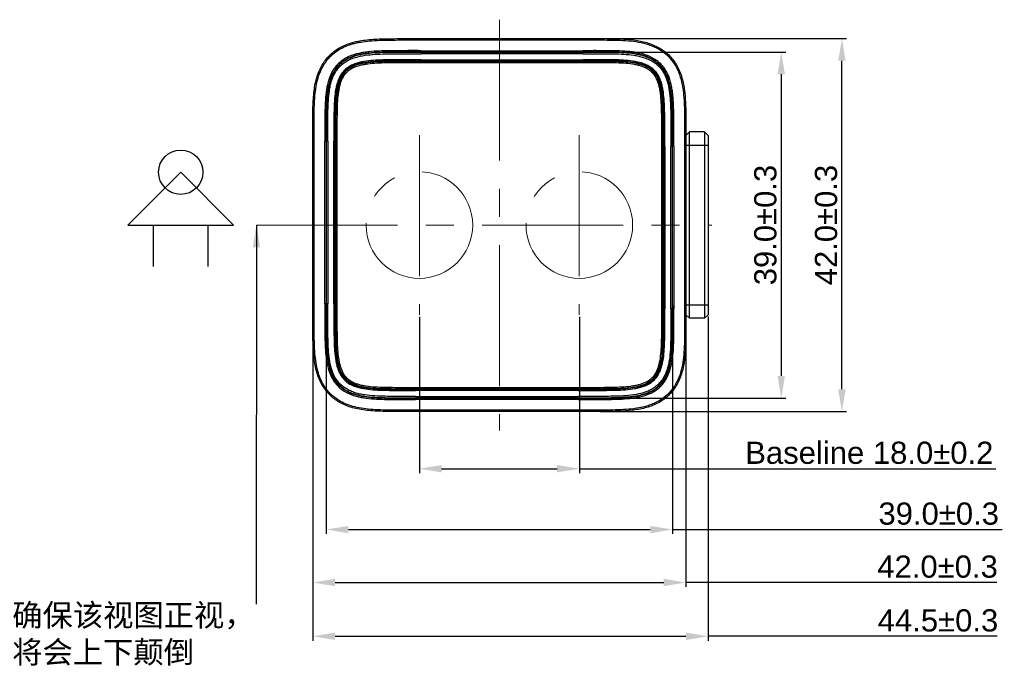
# Model space of a CAD drawing. Header units: millimetres. Extents: x 5359 to 5801, y -1494 to -1181.
# Tile 3 of 24: x 5467 to 5578, y -1341 to -1267. Entities that reach past the tile are written whole.
import ezdxf

# ---------------------------------------------------------------- set-up
doc = ezdxf.new("R2010")
doc.units = ezdxf.units.MM
doc.linetypes.add('CENTER', pattern=[50.8, 31.75, -6.35, 6.35, -6.35])
doc.linetypes.add('CENTER2', pattern=[28.575, 19.05, -3.175, 3.175, -3.175])
doc.styles.add('HANA', font='arial.ttf')
doc.styles.add('微软雅黑', font='txt')
doc.dimstyles.new('HANA$0', dxfattribs={"dimtxt": 2.5, "dimasz": 2.5, "dimexe": 0.5, "dimexo": 0.2, "dimgap": 0.5, "dimtad": 1, "dimzin": 1, "dimdsep": 46, "dimtxsty": 'HANA', "dimcen": 0, "dimclrd": 3, "dimclre": 3, "dimclrt": 4, "dimadec": 0, "dimazin": 0, "dimtfac": 1, "dimtmove": 0, "dimatfit": 3, "dimfxl": 1, "dimtzin": 0, "dimarcsym": 0})
doc.dimstyles.new('HANA$3', dxfattribs={"dimtxt": 2.5, "dimasz": 2.5, "dimexe": 0.5, "dimexo": 0.2, "dimgap": 0.5, "dimtad": 1, "dimtih": 1, "dimtoh": 1, "dimzin": 1, "dimdsep": 46, "dimtxsty": 'HANA', "dimcen": 0, "dimclrd": 3, "dimclre": 3, "dimclrt": 4, "dimadec": 0, "dimazin": 0, "dimtfac": 1, "dimtmove": 0, "dimatfit": 3, "dimfxl": 1, "dimtzin": 0, "dimarcsym": 0})
doc.dimstyles.new('HANA$7', dxfattribs={"dimtxt": 2.5, "dimasz": 2.5, "dimexe": 0.5, "dimexo": 0.2, "dimgap": 0.5, "dimtad": 1, "dimzin": 1, "dimdsep": 46, "dimtxsty": 'HANA', "dimcen": 0, "dimclrd": 3, "dimclre": 3, "dimclrt": 4, "dimadec": 0, "dimazin": 0, "dimtfac": 1, "dimtmove": 0, "dimatfit": 3, "dimfxl": 1, "dimtzin": 0, "dimarcsym": 0})

# ---------------------------------------------------------------- blocks, each defined once
blk = doc.blocks.new('*D45')
at = {"color": 3, "lineweight": -2}
for p, q in [((5512.04, -1300.46), (5512.04, -1318.08)), ((5530.04, -1300.46), (5530.04, -1318.08)), ((5514.54, -1317.58), (5527.54, -1317.58)), ((5530.04, -1317.58), (5576.93, -1317.58))]:
    blk.add_line(p, q, dxfattribs=at)
at = {"color": 3}
for points in [[(5514.54, -1317.16), (5514.54, -1317.99), (5512.04, -1317.58)], [(5527.54, -1317.99), (5527.54, -1317.16), (5530.04, -1317.58)]]:
    blk.add_solid(points, dxfattribs=at)
at = {"layer": 'Defpoints', "color": 0}
for p in [(5512.04, -1300.26), (5530.04, -1300.26), (5530.04, -1317.58)]:
    blk.add_point(p, dxfattribs=at)
at = {"color": 4, "lineweight": 5, "insert": (5562.68, -1315.8), "char_height": 2.5, "attachment_point": 5, "style": 'HANA'}
blk.add_mtext('{\\fArial|b0|i0|c0|p34;\\C3;Baseline\\C4; }18.0%%p0.2', dxfattribs=at)
blk = doc.blocks.new('*D46')
at = {"color": 3, "lineweight": -2}
for p, q in [((5500.04, -1293.09), (5500.04, -1330.9)), ((5542.04, -1293.09), (5542.04, -1330.9)), ((5502.54, -1330.4), (5539.54, -1330.4)), ((5563.18, -1330.4), (5542.04, -1330.4)), ((5577.05, -1330.4), (5563.18, -1330.4))]:
    blk.add_line(p, q, dxfattribs=at)
at = {"color": 3}
for points in [[(5502.54, -1329.98), (5502.54, -1330.81), (5500.04, -1330.4)], [(5539.54, -1330.81), (5539.54, -1329.98), (5542.04, -1330.4)]]:
    blk.add_solid(points, dxfattribs=at)
at = {"layer": 'Defpoints', "color": 0}
for p in [(5500.04, -1292.89), (5542.04, -1292.89), (5542.04, -1330.4)]:
    blk.add_point(p, dxfattribs=at)
at = {"color": 4, "lineweight": 5, "insert": (5570.36, -1328.62), "char_height": 2.5, "attachment_point": 5, "style": 'HANA'}
blk.add_mtext('42.0%%p0.3', dxfattribs=at)
blk = doc.blocks.new('*D47')
at = {"color": 3, "lineweight": -2}
for p, q in [((5532.83, -1269.13), (5560.1, -1269.13)), ((5559.6, -1308.63), (5559.6, -1271.63)), ((5532.38, -1311.13), (5560.1, -1311.13))]:
    blk.add_line(p, q, dxfattribs=at)
at = {"color": 3}
for points in [[(5560.01, -1271.63), (5559.18, -1271.63), (5559.6, -1269.13)], [(5559.18, -1308.63), (5560.01, -1308.63), (5559.6, -1311.13)]]:
    blk.add_solid(points, dxfattribs=at)
at = {"layer": 'Defpoints', "color": 0}
for p in [(5532.63, -1269.13), (5559.6, -1269.13), (5532.18, -1311.13)]:
    blk.add_point(p, dxfattribs=at)
at = {"color": 4, "lineweight": 5, "insert": (5557.82, -1290.13), "char_height": 2.5, "attachment_point": 5, "rotation": 90, "style": 'HANA'}
blk.add_mtext('42.0%%p0.3', dxfattribs=at)
blk = doc.blocks.new('*D48')
at = {"color": 3, "lineweight": -2}
for p, q in [((5501.54, -1299.19), (5501.54, -1324.93)), ((5540.53, -1299.19), (5540.53, -1324.93)), ((5504.04, -1324.43), (5538.03, -1324.43)), ((5540.53, -1324.43), (5577.62, -1324.43))]:
    blk.add_line(p, q, dxfattribs=at)
at = {"color": 3}
for points in [[(5504.04, -1324.02), (5504.04, -1324.85), (5501.54, -1324.43)], [(5538.03, -1324.85), (5538.03, -1324.02), (5540.53, -1324.43)]]:
    blk.add_solid(points, dxfattribs=at)
at = {"layer": 'Defpoints', "color": 0}
for p in [(5501.54, -1298.99), (5540.53, -1298.99), (5540.53, -1324.43)]:
    blk.add_point(p, dxfattribs=at)
at = {"color": 4, "lineweight": 5, "insert": (5570.49, -1322.65), "char_height": 2.5, "attachment_point": 5, "style": 'HANA'}
blk.add_mtext('39.0%%p0.3', dxfattribs=at)
blk = doc.blocks.new('*D49')
at = {"color": 3, "lineweight": -2}
for p, q in [((5531.9, -1270.64), (5553.27, -1270.64)), ((5552.77, -1273.14), (5552.77, -1307.13)), ((5532.73, -1309.63), (5553.27, -1309.63))]:
    blk.add_line(p, q, dxfattribs=at)
at = {"color": 3}
for points in [[(5553.18, -1273.14), (5552.35, -1273.14), (5552.77, -1270.64)], [(5552.35, -1307.13), (5553.18, -1307.13), (5552.77, -1309.63)]]:
    blk.add_solid(points, dxfattribs=at)
at = {"layer": 'Defpoints', "color": 0}
for p in [(5531.7, -1270.64), (5532.53, -1309.63), (5552.77, -1309.63)]:
    blk.add_point(p, dxfattribs=at)
at = {"color": 4, "lineweight": 5, "insert": (5550.99, -1290.13), "char_height": 2.5, "attachment_point": 5, "rotation": 90, "style": 'HANA'}
blk.add_mtext('39.0%%p0.3', dxfattribs=at)
blk = doc.blocks.new('*D63')
at = {"color": 3, "lineweight": -2}
for p, q in [((5500.04, -1292.69), (5500.04, -1336.96)), ((5544.54, -1300.43), (5544.54, -1336.96)), ((5502.54, -1336.46), (5542.04, -1336.46)), ((5563.22, -1336.46), (5544.54, -1336.46)), ((5577.09, -1336.46), (5563.22, -1336.46))]:
    blk.add_line(p, q, dxfattribs=at)
at = {"color": 3}
for points in [[(5502.54, -1336.04), (5502.54, -1336.87), (5500.04, -1336.46)], [(5542.04, -1336.87), (5542.04, -1336.04), (5544.54, -1336.46)]]:
    blk.add_solid(points, dxfattribs=at)
at = {"layer": 'Defpoints', "color": 0}
for p in [(5500.04, -1292.49), (5544.54, -1300.23), (5544.54, -1336.46)]:
    blk.add_point(p, dxfattribs=at)
at = {"color": 4, "lineweight": 5, "insert": (5570.41, -1334.68), "char_height": 2.5, "attachment_point": 5, "style": 'HANA'}
blk.add_mtext('44.5%%p0.3', dxfattribs=at)

msp = doc.modelspace()

# ---------------------------------------------------------------- linework, layer by layer
at = {"color": 1, "linetype": 'CENTER', "lineweight": 5, "ltscale": 0.5}
for p, q in [((5521.037, -1266.997), (5521.037, -1313.271)), ((5512.037, -1280.009), (5512.037, -1300.259)), ((5530.037, -1280.009), (5530.037, -1300.259)), ((5493.695, -1290.134), (5544.959, -1290.134))]:
    msp.add_line(p, q, dxfattribs=at)
at = {"color": 7, "linetype": 'Continuous'}
for p, q in [((5512.182, -1270.488), (5530.487, -1270.488)), ((5530.487, -1270.637), (5512.182, -1270.637)), ((5512.182, -1270.682), (5530.487, -1270.682)), ((5530.487, -1270.832), (5512.182, -1270.832)), ((5512.182, -1271.51), (5530.487, -1271.51)), ((5530.487, -1271.61), (5512.182, -1271.61)), ((5512.182, -1271.636), (5530.487, -1271.636)), ((5530.487, -1271.704), (5512.182, -1271.704)), ((5530.487, -1271.854), (5512.182, -1271.854)), ((5542.038, -1280.034), (5542.438, -1279.634)), ((5544.138, -1279.634), (5542.438, -1279.634)), ((5542.438, -1300.634), (5542.438, -1279.634)), ((5544.138, -1279.634), (5544.138, -1300.634)), ((5544.538, -1280.034), (5544.138, -1279.634)), ((5544.538, -1280.034), (5544.538, -1300.234)), ((5501.391, -1298.989), (5501.391, -1280.683)), ((5501.736, -1280.683), (5501.391, -1280.683)), ((5501.541, -1280.683), (5501.541, -1298.989)), ((5501.586, -1298.989), (5501.586, -1280.683)), ((5501.736, -1280.683), (5501.736, -1298.989)), ((5502.414, -1290.134), (5502.414, -1280.683)), ((5502.414, -1280.683), (5502.757, -1280.683)), ((5502.513, -1280.683), (5502.513, -1290.134)), ((5502.54, -1290.134), (5502.54, -1280.683)), ((5502.607, -1280.683), (5502.607, -1290.134)), ((5502.757, -1280.683), (5502.757, -1290.134)), ((5542.038, -1281.134), (5544.538, -1281.134)), ((5539.317, -1281.279), (5539.661, -1281.279)), ((5539.317, -1290.134), (5539.317, -1281.279)), ((5539.467, -1290.134), (5539.467, -1281.279)), ((5539.534, -1281.279), (5539.534, -1290.134)), ((5539.561, -1290.134), (5539.561, -1281.279)), ((5539.661, -1281.279), (5539.661, -1290.134)), ((5540.683, -1281.279), (5540.339, -1281.279)), ((5540.339, -1299.584), (5540.339, -1281.279)), ((5540.489, -1281.279), (5540.489, -1299.584)), ((5540.533, -1299.584), (5540.533, -1281.279)), ((5540.683, -1281.279), (5540.683, -1299.584)), ((5502.414, -1298.989), (5502.414, -1290.134)), ((5502.513, -1290.134), (5502.513, -1298.989)), ((5502.54, -1298.989), (5502.54, -1290.134)), ((5502.607, -1290.134), (5502.607, -1298.989)), ((5502.757, -1290.134), (5502.757, -1298.989)), ((5539.317, -1299.584), (5539.317, -1290.134)), ((5539.467, -1299.584), (5539.467, -1290.134)), ((5539.534, -1290.134), (5539.534, -1299.584)), ((5539.561, -1299.584), (5539.561, -1290.134)), ((5539.661, -1290.134), (5539.661, -1299.584)), ((5501.736, -1298.989), (5501.391, -1298.989)), ((5502.757, -1298.989), (5502.414, -1298.989)), ((5539.317, -1299.584), (5539.661, -1299.584)), ((5540.683, -1299.584), (5540.339, -1299.584)), ((5542.038, -1299.134), (5544.538, -1299.134)), ((5542.038, -1300.234), (5542.438, -1300.634)), ((5544.138, -1300.634), (5542.438, -1300.634)), ((5544.538, -1300.234), (5544.138, -1300.634)), ((5511.587, -1308.414), (5529.892, -1308.414)), ((5511.587, -1308.564), (5529.892, -1308.564)), ((5529.892, -1308.631), (5511.587, -1308.631)), ((5511.587, -1308.657), (5529.892, -1308.657)), ((5529.892, -1308.757), (5511.587, -1308.757)), ((5511.587, -1309.435), (5529.892, -1309.435)), ((5529.892, -1309.585), (5511.587, -1309.585)), ((5511.587, -1309.63), (5529.892, -1309.63)), ((5529.892, -1309.78), (5511.587, -1309.78))]:
    msp.add_line(p, q, dxfattribs=at)
at = {"color": 3}
for p, q in [((5485.171, -1284.185), (5479.222, -1290.134)), ((5485.171, -1284.185), (5491.12, -1290.134)), ((5479.222, -1290.134), (5491.12, -1290.134)), ((5482.087, -1290.134), (5482.087, -1294.81)), ((5488.237, -1290.134), (5488.237, -1294.81))]:
    msp.add_line(p, q, dxfattribs=at)
msp.add_circle((5485.171, -1284.185), 2.495, dxfattribs=at)
at = {"color": 6, "linetype": 'CENTER2', "lineweight": 5}
for centre in [(5512.037, -1290.134), (5530.037, -1290.134)]:
    msp.add_circle(centre, 6, dxfattribs=at)
at = {"color": 7, "linetype": 'Continuous'}
msp.add_open_spline([(5523.79, -1311.134), (5522.781, -1311.134), (5520.705, -1311.134), (5517.927, -1311.134), (5515.325, -1311.135), (5512.925, -1311.133), (5510.705, -1311.137), (5508.653, -1311.135), (5506.761, -1311.097), (5505.051, -1310.888), (5503.583, -1310.434), (5502.422, -1309.752), (5501.514, -1308.872), (5500.813, -1307.755), (5500.341, -1306.35), (5500.109, -1304.696), (5500.041, -1302.865), (5500.034, -1300.871), (5500.038, -1298.713), (5500.036, -1296.38), (5500.036, -1293.848), (5500.036, -1291.145), (5500.037, -1288.155), (5500.036, -1285.062), (5500.038, -1282.329), (5500.035, -1279.933), (5500.035, -1277.794), (5500.072, -1275.874), (5500.281, -1274.15), (5500.742, -1272.664), (5501.437, -1271.494), (5502.321, -1270.594), (5503.451, -1269.892), (5504.89, -1269.421), (5506.571, -1269.198), (5508.44, -1269.136), (5510.481, -1269.13), (5512.692, -1269.134), (5515.089, -1269.133), (5517.65, -1269.133), (5519.556, -1269.133), (5520.485, -1269.133)], degree=3, dxfattribs=at)
for points, knots in [([(5523.79, -1310.984), (5522.568, -1310.984), (5520.779, -1310.984), (5518.448, -1310.983), (5516.82, -1310.984), (5515.266, -1310.984), (5513.783, -1310.983), (5512.37, -1310.983), (5511.022, -1310.985), (5509.739, -1310.986), (5508.519, -1310.979), (5507.363, -1310.957), (5506.275, -1310.887), (5505.266, -1310.746), (5504.347, -1310.519), (5503.528, -1310.206), (5502.815, -1309.806), (5502.2, -1309.331), (5501.672, -1308.775), (5501.224, -1308.134), (5500.858, -1307.395), (5500.579, -1306.556), (5500.387, -1305.622), (5500.272, -1304.606), (5500.214, -1303.517), (5500.191, -1302.363), (5500.186, -1301.145), (5500.186, -1299.865), (5500.188, -1298.521), (5500.187, -1297.111), (5500.187, -1295.092), (5500.187, -1292.377), (5500.188, -1288.927), (5500.186, -1285.427), (5500.188, -1282.603), (5500.186, -1280.549), (5500.185, -1279.174), (5500.189, -1277.892), (5500.206, -1276.695), (5500.265, -1275.578), (5500.392, -1274.542), (5500.606, -1273.596), (5500.908, -1272.75), (5501.239, -1272.125), (5501.541, -1271.685), (5501.859, -1271.287), (5502.312, -1270.838), (5502.944, -1270.376), (5503.677, -1269.995), (5504.361, -1269.757), (5504.956, -1269.606), (5505.606, -1269.48), (5506.473, -1269.375), (5507.571, -1269.313), (5508.738, -1269.289), (5509.973, -1269.282), (5511.272, -1269.283), (5512.638, -1269.284), (5514.592, -1269.284), (5517.215, -1269.283), (5519.361, -1269.284), (5520.485, -1269.284)], [0, 0, 0, 0, 0.0458424, 0.0671388, 0.0874567, 0.1069015, 0.1254325, 0.1430928, 0.1599307, 0.1759771, 0.1912438, 0.2057166, 0.2193484, 0.232089, 0.2439056, 0.2547969, 0.2648772, 0.2744488, 0.2838651, 0.2935036, 0.3036945, 0.3146912, 0.3265921, 0.3393959, 0.3530316, 0.3674738, 0.3827023, 0.3987083, 0.415503, 0.4331197, 0.4516214, 0.4912395, 0.5349844, 0.5810516, 0.6225217, 0.640957, 0.658101, 0.6741008, 0.6890484, 0.7030146, 0.7160467, 0.728157, 0.7393412, 0.7496495, 0.7545559, 0.7593426, 0.7687681, 0.7783932, 0.7885895, 0.7996356, 0.8055018, 0.8115957, 0.8244659, 0.8382196, 0.8528324, 0.8682754, 0.8845237, 0.9015893, 0.9195026, 0.9578452, 1, 1, 1, 1]), ([(5520.485, -1269.134), (5521.035, -1269.134), (5521.53, -1269.134), (5522.976, -1269.134), (5524.391, -1269.134), (5525.911, -1269.134), (5527.437, -1269.134), (5528.962, -1269.133), (5530.996, -1269.135), (5533.538, -1269.124), (5536.075, -1269.195), (5537.993, -1269.643), (5539.299, -1270.257), (5540.39, -1271.176), (5541.191, -1272.36), (5541.681, -1273.726), (5541.923, -1275.195), (5542.015, -1276.706), (5542.042, -1278.735), (5542.035, -1281.279), (5542.038, -1284.329), (5542.037, -1287.38), (5542.037, -1290.431), (5542.037, -1293.482), (5542.038, -1296.533), (5542.035, -1299.584), (5542.046, -1302.635), (5541.976, -1305.172), (5541.527, -1307.09), (5540.914, -1308.396), (5539.995, -1309.486), (5538.811, -1310.287), (5537.445, -1310.778), (5535.976, -1311.019), (5534.465, -1311.111), (5532.435, -1311.139), (5529.892, -1311.132), (5526.841, -1311.134), (5524.807, -1311.134), (5523.79, -1311.134)], [0, 0, 0, 0, 0.0384615, 0.0576923, 0.0769231, 0.0961538, 0.1153846, 0.1346154, 0.1538462, 0.1923077, 0.2307692, 0.25, 0.2692308, 0.2884615, 0.3076923, 0.3269231, 0.3461538, 0.3653846, 0.3846154, 0.4230769, 0.4615385, 0.5, 0.5384615, 0.5769231, 0.6153846, 0.6538462, 0.6923077, 0.7307692, 0.75, 0.7692308, 0.7884615, 0.8076923, 0.8269231, 0.8461538, 0.8653846, 0.8846154, 0.9230769, 0.9615385, 1, 1, 1, 1]), ([(5520.485, -1269.284), (5521.272, -1269.284), (5522.846, -1269.284), (5525.208, -1269.284), (5527.569, -1269.284), (5529.537, -1269.284), (5531.112, -1269.283), (5532.292, -1269.283), (5533.473, -1269.287), (5534.654, -1269.307), (5535.833, -1269.381), (5536.809, -1269.523), (5537.573, -1269.713), (5538.134, -1269.899), (5538.676, -1270.136), (5539.191, -1270.427), (5539.671, -1270.773), (5540.108, -1271.172), (5540.494, -1271.62), (5540.826, -1272.11), (5541.101, -1272.633), (5541.395, -1273.365), (5541.591, -1274.13), (5541.715, -1274.908), (5541.803, -1275.69), (5541.858, -1276.673), (5541.882, -1277.854), (5541.889, -1279.035), (5541.888, -1280.215), (5541.886, -1281.79), (5541.887, -1283.758), (5541.887, -1286.119), (5541.887, -1288.481), (5541.887, -1290.842), (5541.887, -1293.204), (5541.888, -1295.565), (5541.885, -1297.927), (5541.888, -1299.895), (5541.889, -1301.469), (5541.884, -1302.453), (5541.871, -1303.24), (5541.847, -1304.027), (5541.783, -1305.01), (5541.603, -1306.178), (5541.323, -1307.126), (5540.999, -1307.845), (5540.601, -1308.525), (5539.965, -1309.286), (5539.166, -1309.874), (5538.464, -1310.231), (5537.913, -1310.444), (5537.345, -1310.609), (5536.575, -1310.774), (5535.597, -1310.895), (5534.417, -1310.958), (5533.237, -1310.979), (5532.056, -1310.985), (5530.481, -1310.985), (5528.513, -1310.982), (5526.152, -1310.984), (5524.578, -1310.984), (5523.79, -1310.984)], [0, 0, 0, 0, 0.0312529, 0.0625057, 0.0937586, 0.1250114, 0.1406378, 0.1562642, 0.1718907, 0.1875172, 0.203143, 0.2187657, 0.2265797, 0.2343936, 0.2422066, 0.2500192, 0.2578315, 0.2656434, 0.2734555, 0.2812677, 0.2890801, 0.2968934, 0.3125105, 0.3203246, 0.3281386, 0.3437644, 0.359391, 0.3750174, 0.3906439, 0.4062703, 0.4375232, 0.468776, 0.5000289, 0.5312817, 0.5625346, 0.5937874, 0.6250403, 0.6562931, 0.6719195, 0.6875459, 0.6953592, 0.7031729, 0.7187982, 0.7344206, 0.7500359, 0.757849, 0.7656616, 0.7812598, 0.7968585, 0.8046711, 0.8124842, 0.8202981, 0.8281121, 0.843736, 0.8593621, 0.8749886, 0.890615, 0.9062414, 0.9374943, 0.9687471, 1, 1, 1, 1]), ([(5512.182, -1270.488), (5511.794, -1270.487), (5511.019, -1270.487), (5509.855, -1270.488), (5508.691, -1270.493), (5507.527, -1270.518), (5506.556, -1270.579), (5505.783, -1270.675), (5505.016, -1270.816), (5504.262, -1271.047), (5503.568, -1271.413), (5503.091, -1271.761), (5502.673, -1272.179), (5502.208, -1272.813), (5501.885, -1273.537), (5501.679, -1274.29), (5501.533, -1275.057), (5501.439, -1276.027), (5501.4, -1277.192), (5501.391, -1278.356), (5501.391, -1279.52), (5501.391, -1280.296), (5501.391, -1280.683)], [0, 0, 0, 0, 0.0622614, 0.1245291, 0.186818, 0.2491551, 0.3115726, 0.3428351, 0.3741403, 0.4368442, 0.4683214, 0.4998289, 0.5313476, 0.5628496, 0.6256148, 0.6569789, 0.6882944, 0.750785, 0.8131627, 0.8754672, 0.9377385, 1, 1, 1, 1]), ([(5512.182, -1270.637), (5511.794, -1270.637), (5511.019, -1270.637), (5509.856, -1270.638), (5508.694, -1270.643), (5507.534, -1270.668), (5506.571, -1270.728), (5505.807, -1270.823), (5505.055, -1270.961), (5504.321, -1271.186), (5503.648, -1271.54), (5503.189, -1271.876), (5502.787, -1272.278), (5502.338, -1272.89), (5502.026, -1273.591), (5501.825, -1274.325), (5501.682, -1275.079), (5501.588, -1276.039), (5501.55, -1277.196), (5501.541, -1278.358), (5501.541, -1279.52), (5501.541, -1280.296), (5501.541, -1280.683)], [0, 0, 0, 0, 0.0630548, 0.1260966, 0.1890952, 0.2519924, 0.3147075, 0.345963, 0.3771263, 0.4389867, 0.4697634, 0.5004606, 0.5311242, 0.5618311, 0.62342, 0.6544549, 0.6855987, 0.7481366, 0.8109449, 0.8739109, 0.9369455, 1, 1, 1, 1]), ([(5512.182, -1270.682), (5511.798, -1270.682), (5511.029, -1270.682), (5509.876, -1270.682), (5508.723, -1270.688), (5507.572, -1270.711), (5506.614, -1270.769), (5505.853, -1270.862), (5505.101, -1270.996), (5504.365, -1271.217), (5503.687, -1271.569), (5503.223, -1271.904), (5502.819, -1272.309), (5502.481, -1272.771), (5502.214, -1273.277), (5502.01, -1273.813), (5501.862, -1274.367), (5501.722, -1275.119), (5501.631, -1276.074), (5501.594, -1277.225), (5501.586, -1278.377), (5501.586, -1279.53), (5501.586, -1280.299), (5501.586, -1280.683)], [0, 0, 0, 0, 0.0627449, 0.1254837, 0.1882019, 0.2508742, 0.3134627, 0.3447146, 0.3759293, 0.4381133, 0.4691537, 0.5001649, 0.5311562, 0.5621685, 0.5932185, 0.6243178, 0.6554775, 0.6866777, 0.7491847, 0.8118167, 0.8745198, 0.9372551, 1, 1, 1, 1]), ([(5501.736, -1280.683), (5501.736, -1280.304), (5501.735, -1279.544), (5501.736, -1278.405), (5501.743, -1277.267), (5501.779, -1276.131), (5501.864, -1275.187), (5501.998, -1274.443), (5502.142, -1273.896), (5502.338, -1273.366), (5502.599, -1272.865), (5502.93, -1272.409), (5503.33, -1272.011), (5503.788, -1271.682), (5504.459, -1271.341), (5505.37, -1271.077), (5506.493, -1270.926), (5507.628, -1270.86), (5508.765, -1270.837), (5509.904, -1270.832), (5511.043, -1270.832), (5511.802, -1270.832), (5512.182, -1270.832)], [0, 0, 0, 0, 0.0627852, 0.1255617, 0.1883043, 0.2509729, 0.3135041, 0.3447115, 0.3758606, 0.4069413, 0.4379528, 0.4689068, 0.4998291, 0.530769, 0.5617604, 0.6238961, 0.6863459, 0.7489657, 0.8116761, 0.8744354, 0.9372146, 1, 1, 1, 1]), ([(5540.683, -1281.279), (5540.683, -1280.891), (5540.683, -1280.115), (5540.683, -1278.952), (5540.678, -1277.788), (5540.653, -1276.623), (5540.592, -1275.653), (5540.496, -1274.88), (5540.355, -1274.112), (5540.124, -1273.359), (5539.758, -1272.665), (5539.409, -1272.187), (5538.991, -1271.769), (5538.357, -1271.304), (5537.634, -1270.982), (5536.88, -1270.776), (5536.114, -1270.63), (5535.144, -1270.535), (5533.979, -1270.496), (5532.814, -1270.488), (5531.651, -1270.487), (5530.875, -1270.488), (5530.487, -1270.488)], [0, 0, 0, 0, 0.0622614, 0.1245291, 0.186818, 0.2491551, 0.3115726, 0.3428351, 0.3741403, 0.4368442, 0.4683214, 0.4998289, 0.5313476, 0.5628496, 0.6256148, 0.6569789, 0.6882944, 0.750785, 0.8131627, 0.8754672, 0.9377385, 1, 1, 1, 1]), ([(5540.533, -1281.279), (5540.533, -1280.891), (5540.533, -1280.115), (5540.533, -1278.953), (5540.528, -1277.791), (5540.503, -1276.631), (5540.443, -1275.668), (5540.347, -1274.904), (5540.21, -1274.152), (5539.985, -1273.418), (5539.63, -1272.745), (5539.295, -1272.285), (5538.893, -1271.883), (5538.281, -1271.435), (5537.58, -1271.123), (5536.845, -1270.922), (5536.091, -1270.778), (5535.132, -1270.685), (5533.974, -1270.646), (5532.813, -1270.638), (5531.651, -1270.637), (5530.875, -1270.637), (5530.487, -1270.637)], [0, 0, 0, 0, 0.0630548, 0.1260966, 0.1890952, 0.2519924, 0.3147075, 0.345963, 0.3771263, 0.4389867, 0.4697634, 0.5004606, 0.5311242, 0.5618311, 0.62342, 0.6544549, 0.6855987, 0.7481366, 0.8109449, 0.8739109, 0.9369455, 1, 1, 1, 1]), ([(5540.489, -1281.279), (5540.489, -1280.894), (5540.489, -1280.125), (5540.488, -1278.972), (5540.483, -1277.82), (5540.459, -1276.668), (5540.401, -1275.71), (5540.309, -1274.949), (5540.175, -1274.197), (5539.954, -1273.461), (5539.602, -1272.784), (5539.266, -1272.32), (5538.862, -1271.915), (5538.4, -1271.578), (5537.893, -1271.31), (5537.358, -1271.107), (5536.804, -1270.958), (5536.052, -1270.818), (5535.096, -1270.728), (5533.946, -1270.691), (5532.794, -1270.682), (5531.641, -1270.682), (5530.872, -1270.682), (5530.487, -1270.682)], [0, 0, 0, 0, 0.0627449, 0.1254837, 0.1882019, 0.2508742, 0.3134627, 0.3447146, 0.3759293, 0.4381133, 0.4691537, 0.5001649, 0.5311562, 0.5621685, 0.5932185, 0.6243178, 0.6554775, 0.6866777, 0.7491847, 0.8118167, 0.8745198, 0.9372551, 1, 1, 1, 1]), ([(5530.487, -1270.832), (5530.867, -1270.832), (5531.627, -1270.832), (5532.766, -1270.832), (5533.904, -1270.84), (5535.04, -1270.875), (5535.984, -1270.961), (5536.728, -1271.095), (5537.275, -1271.238), (5537.805, -1271.435), (5538.305, -1271.696), (5538.762, -1272.027), (5539.16, -1272.426), (5539.488, -1272.885), (5539.83, -1273.556), (5540.093, -1274.466), (5540.245, -1275.59), (5540.311, -1276.724), (5540.334, -1277.862), (5540.338, -1279), (5540.339, -1280.139), (5540.339, -1280.899), (5540.339, -1281.279)], [0, 0, 0, 0, 0.0627852, 0.1255617, 0.1883043, 0.2509729, 0.3135041, 0.3447115, 0.3758606, 0.4069413, 0.4379528, 0.4689068, 0.4998291, 0.530769, 0.5617604, 0.6238961, 0.6863459, 0.7489657, 0.8116761, 0.8744354, 0.9372146, 1, 1, 1, 1]), ([(5512.182, -1271.51), (5511.472, -1271.51), (5510.408, -1271.509), (5508.989, -1271.514), (5507.923, -1271.53), (5506.858, -1271.578), (5505.973, -1271.673), (5505.274, -1271.815), (5504.759, -1271.97), (5504.267, -1272.188), (5503.815, -1272.486), (5503.429, -1272.865), (5503.122, -1273.31), (5502.893, -1273.798), (5502.673, -1274.479), (5502.521, -1275.359), (5502.444, -1276.424), (5502.419, -1277.49), (5502.414, -1278.554), (5502.413, -1279.619), (5502.413, -1280.328), (5502.413, -1280.683)], [0, 0, 0, 0, 0.1246307, 0.1869591, 0.2493127, 0.3117134, 0.3741923, 0.4055191, 0.4368685, 0.4683134, 0.4998181, 0.531342, 0.5628332, 0.5942683, 0.6256433, 0.6882034, 0.7506532, 0.8130311, 0.8753671, 0.9376865, 1, 1, 1, 1]), ([(5502.513, -1280.683), (5502.513, -1280.299), (5502.513, -1279.531), (5502.514, -1278.384), (5502.522, -1277.252), (5502.557, -1276.148), (5502.641, -1275.255), (5502.766, -1274.578), (5502.931, -1273.962), (5503.176, -1273.395), (5503.524, -1272.916), (5503.829, -1272.612), (5504.18, -1272.358), (5504.578, -1272.152), (5505.018, -1271.991), (5505.664, -1271.825), (5506.533, -1271.704), (5507.619, -1271.638), (5508.74, -1271.615), (5509.88, -1271.61), (5511.03, -1271.61), (5511.798, -1271.61), (5512.182, -1271.61)], [0, 0, 0, 0, 0.0681458, 0.1360848, 0.2033057, 0.2689342, 0.3318688, 0.3619483, 0.3908766, 0.4448353, 0.4703037, 0.4953699, 0.5207038, 0.5469553, 0.5745228, 0.6035222, 0.6650499, 0.7297476, 0.7962841, 0.8638406, 0.9318531, 1, 1, 1, 1]), ([(5502.54, -1280.683), (5502.54, -1280.334), (5502.539, -1279.634), (5502.54, -1278.585), (5502.545, -1277.535), (5502.569, -1276.484), (5502.64, -1275.432), (5502.785, -1274.56), (5502.995, -1273.883), (5503.218, -1273.396), (5503.521, -1272.95), (5503.908, -1272.573), (5504.361, -1272.281), (5504.853, -1272.07), (5505.365, -1271.923), (5506.058, -1271.789), (5506.933, -1271.699), (5507.984, -1271.655), (5509.035, -1271.64), (5510.434, -1271.635), (5511.483, -1271.636), (5512.182, -1271.636)], [0, 0, 0, 0, 0.062127, 0.1242655, 0.1864359, 0.2486867, 0.3110844, 0.3737225, 0.4052147, 0.4368457, 0.4686041, 0.5004199, 0.5321776, 0.5637943, 0.5952455, 0.6266186, 0.6890799, 0.7513778, 0.8135831, 0.8757383, 1, 1, 1, 1]), ([(5512.182, -1271.704), (5511.634, -1271.704), (5510.576, -1271.703), (5509.049, -1271.705), (5507.631, -1271.728), (5506.333, -1271.812), (5505.178, -1272.009), (5504.214, -1272.395), (5503.515, -1273.015), (5503.081, -1273.791), (5502.822, -1274.682), (5502.684, -1275.676), (5502.624, -1276.791), (5502.608, -1277.999), (5502.607, -1279.313), (5502.607, -1280.217), (5502.607, -1280.683)], [0, 0, 0, 0, 0.097469, 0.1879667, 0.2714742, 0.3499492, 0.4197992, 0.4808383, 0.5356628, 0.5868416, 0.6404267, 0.7020009, 0.7663504, 0.8394541, 0.91704, 1, 1, 1, 1]), ([(5512.182, -1271.854), (5511.723, -1271.854), (5510.837, -1271.853), (5509.555, -1271.854), (5508.367, -1271.863), (5507.271, -1271.898), (5506.415, -1271.966), (5505.782, -1272.061), (5505.218, -1272.181), (5504.698, -1272.356), (5504.247, -1272.607), (5503.959, -1272.825), (5503.709, -1273.08), (5503.493, -1273.373), (5503.311, -1273.706), (5503.161, -1274.078), (5503.04, -1274.485), (5502.912, -1275.086), (5502.818, -1275.908), (5502.771, -1276.967), (5502.758, -1278.12), (5502.757, -1279.369), (5502.757, -1280.234), (5502.757, -1280.683)], [0, 0, 0, 0, 0.0832357, 0.1607266, 0.2324605, 0.2987685, 0.3595507, 0.3879146, 0.4148783, 0.4641056, 0.48662, 0.5081666, 0.5294465, 0.5511818, 0.5739167, 0.5980719, 0.6237618, 0.6509121, 0.7094326, 0.7735362, 0.8430945, 0.9185773, 1, 1, 1, 1]), ([(5539.661, -1281.279), (5539.661, -1280.569), (5539.662, -1279.505), (5539.657, -1278.085), (5539.641, -1277.02), (5539.593, -1275.955), (5539.497, -1275.069), (5539.356, -1274.37), (5539.201, -1273.856), (5538.983, -1273.363), (5538.685, -1272.912), (5538.306, -1272.525), (5537.861, -1272.218), (5537.373, -1271.989), (5536.692, -1271.77), (5535.811, -1271.618), (5534.747, -1271.541), (5533.681, -1271.516), (5532.616, -1271.51), (5531.552, -1271.509), (5530.842, -1271.51), (5530.487, -1271.51)], [0, 0, 0, 0, 0.1246307, 0.1869591, 0.2493127, 0.3117134, 0.3741923, 0.4055191, 0.4368685, 0.4683134, 0.4998181, 0.531342, 0.5628332, 0.5942683, 0.6256433, 0.6882034, 0.7506532, 0.8130311, 0.8753671, 0.9376865, 1, 1, 1, 1]), ([(5530.487, -1271.61), (5530.872, -1271.61), (5531.64, -1271.61), (5532.786, -1271.61), (5533.919, -1271.618), (5535.023, -1271.654), (5535.915, -1271.737), (5536.593, -1271.863), (5537.208, -1272.027), (5537.776, -1272.273), (5538.255, -1272.621), (5538.558, -1272.925), (5538.813, -1273.277), (5539.018, -1273.675), (5539.18, -1274.114), (5539.346, -1274.76), (5539.467, -1275.63), (5539.532, -1276.715), (5539.555, -1277.837), (5539.561, -1278.977), (5539.561, -1280.126), (5539.561, -1280.894), (5539.561, -1281.279)], [0, 0, 0, 0, 0.0681458, 0.1360848, 0.2033057, 0.2689342, 0.3318688, 0.3619483, 0.3908766, 0.4448353, 0.4703037, 0.4953699, 0.5207038, 0.5469553, 0.5745228, 0.6035222, 0.6650499, 0.7297476, 0.7962841, 0.8638406, 0.9318531, 1, 1, 1, 1]), ([(5530.487, -1271.636), (5530.837, -1271.636), (5531.536, -1271.636), (5532.586, -1271.636), (5533.635, -1271.641), (5534.687, -1271.665), (5535.738, -1271.737), (5536.611, -1271.881), (5537.288, -1272.092), (5537.775, -1272.315), (5538.221, -1272.618), (5538.598, -1273.004), (5538.89, -1273.457), (5539.1, -1273.95), (5539.248, -1274.461), (5539.381, -1275.154), (5539.471, -1276.029), (5539.516, -1277.081), (5539.531, -1278.131), (5539.535, -1279.53), (5539.534, -1280.579), (5539.534, -1281.279)], [0, 0, 0, 0, 0.062127, 0.1242655, 0.1864359, 0.2486867, 0.3110844, 0.3737225, 0.4052147, 0.4368457, 0.4686041, 0.5004199, 0.5321776, 0.5637943, 0.5952455, 0.6266186, 0.6890799, 0.7513778, 0.8135831, 0.8757383, 1, 1, 1, 1]), ([(5539.467, -1281.279), (5539.467, -1280.73), (5539.467, -1279.673), (5539.466, -1278.146), (5539.443, -1276.727), (5539.359, -1275.43), (5539.161, -1274.275), (5538.776, -1273.31), (5538.156, -1272.611), (5537.38, -1272.178), (5536.489, -1271.919), (5535.494, -1271.781), (5534.38, -1271.721), (5533.172, -1271.705), (5531.857, -1271.703), (5530.954, -1271.704), (5530.487, -1271.704)], [0, 0, 0, 0, 0.097469, 0.1879667, 0.2714742, 0.3499492, 0.4197992, 0.4808383, 0.5356628, 0.5868416, 0.6404267, 0.7020009, 0.7663504, 0.8394541, 0.91704, 1, 1, 1, 1]), ([(5539.317, -1281.279), (5539.317, -1280.82), (5539.317, -1279.933), (5539.317, -1278.652), (5539.307, -1277.463), (5539.273, -1276.367), (5539.205, -1275.512), (5539.11, -1274.878), (5538.99, -1274.315), (5538.815, -1273.794), (5538.564, -1273.344), (5538.346, -1273.055), (5538.091, -1272.805), (5537.798, -1272.59), (5537.465, -1272.407), (5537.093, -1272.257), (5536.686, -1272.136), (5536.085, -1272.008), (5535.263, -1271.914), (5534.204, -1271.867), (5533.05, -1271.854), (5531.802, -1271.853), (5530.936, -1271.854), (5530.487, -1271.854)], [0, 0, 0, 0, 0.0832357, 0.1607266, 0.2324605, 0.2987685, 0.3595507, 0.3879146, 0.4148783, 0.4641056, 0.48662, 0.5081666, 0.5294465, 0.5511818, 0.5739167, 0.5980719, 0.6237618, 0.6509121, 0.7094326, 0.7735362, 0.8430945, 0.9185773, 1, 1, 1, 1]), ([(5501.391, -1298.989), (5501.391, -1299.376), (5501.391, -1300.152), (5501.391, -1301.316), (5501.397, -1302.48), (5501.422, -1303.644), (5501.482, -1304.615), (5501.579, -1305.388), (5501.719, -1306.155), (5501.95, -1306.908), (5502.317, -1307.603), (5502.665, -1308.08), (5503.083, -1308.498), (5503.717, -1308.963), (5504.44, -1309.285), (5505.194, -1309.492), (5505.96, -1309.638), (5506.93, -1309.732), (5508.095, -1309.771), (5509.26, -1309.78), (5510.423, -1309.78), (5511.199, -1309.78), (5511.587, -1309.78)], [0, 0, 0, 0, 0.0622614, 0.1245291, 0.186818, 0.2491551, 0.3115726, 0.3428351, 0.3741403, 0.4368442, 0.4683214, 0.4998289, 0.5313476, 0.5628496, 0.6256148, 0.6569789, 0.6882944, 0.750785, 0.8131627, 0.8754672, 0.9377385, 1, 1, 1, 1]), ([(5501.541, -1298.989), (5501.541, -1299.376), (5501.541, -1300.152), (5501.541, -1301.315), (5501.547, -1302.477), (5501.571, -1303.636), (5501.631, -1304.6), (5501.727, -1305.364), (5501.865, -1306.116), (5502.089, -1306.85), (5502.444, -1307.523), (5502.779, -1307.982), (5503.181, -1308.384), (5503.793, -1308.833), (5504.494, -1309.145), (5505.229, -1309.345), (5505.983, -1309.489), (5506.942, -1309.582), (5508.1, -1309.621), (5509.261, -1309.63), (5510.424, -1309.63), (5511.199, -1309.63), (5511.587, -1309.63)], [0, 0, 0, 0, 0.0630548, 0.1260966, 0.1890952, 0.2519924, 0.3147075, 0.345963, 0.3771263, 0.4389867, 0.4697634, 0.5004606, 0.5311242, 0.5618311, 0.62342, 0.6544549, 0.6855987, 0.7481366, 0.8109449, 0.8739109, 0.9369455, 1, 1, 1, 1]), ([(5501.586, -1298.989), (5501.586, -1299.373), (5501.586, -1300.142), (5501.586, -1301.295), (5501.591, -1302.448), (5501.615, -1303.599), (5501.673, -1304.557), (5501.765, -1305.318), (5501.9, -1306.07), (5502.12, -1306.806), (5502.472, -1307.484), (5502.808, -1307.947), (5503.212, -1308.352), (5503.674, -1308.69), (5504.181, -1308.957), (5504.716, -1309.16), (5505.27, -1309.309), (5506.023, -1309.449), (5506.978, -1309.539), (5508.128, -1309.577), (5509.281, -1309.585), (5510.434, -1309.585), (5511.202, -1309.585), (5511.587, -1309.585)], [0, 0, 0, 0, 0.0627449, 0.1254837, 0.1882019, 0.2508742, 0.3134627, 0.3447146, 0.3759293, 0.4381133, 0.4691537, 0.5001649, 0.5311562, 0.5621685, 0.5932185, 0.6243178, 0.6554775, 0.6866777, 0.7491847, 0.8118167, 0.8745198, 0.9372551, 1, 1, 1, 1]), ([(5511.587, -1309.435), (5511.207, -1309.435), (5510.448, -1309.435), (5509.309, -1309.435), (5508.17, -1309.427), (5507.034, -1309.392), (5506.091, -1309.306), (5505.347, -1309.172), (5504.799, -1309.029), (5504.27, -1308.832), (5503.769, -1308.572), (5503.312, -1308.241), (5502.914, -1307.841), (5502.586, -1307.383), (5502.244, -1306.712), (5501.981, -1305.801), (5501.829, -1304.677), (5501.763, -1303.543), (5501.741, -1302.405), (5501.736, -1301.267), (5501.735, -1300.128), (5501.736, -1299.368), (5501.736, -1298.989)], [0, 0, 0, 0, 0.0627852, 0.1255617, 0.1883043, 0.2509729, 0.3135041, 0.3447115, 0.3758606, 0.4069413, 0.4379528, 0.4689068, 0.4998291, 0.530769, 0.5617604, 0.6238961, 0.6863459, 0.7489657, 0.8116761, 0.8744354, 0.9372146, 1, 1, 1, 1]), ([(5502.413, -1298.989), (5502.413, -1299.698), (5502.412, -1300.763), (5502.417, -1302.182), (5502.433, -1303.247), (5502.481, -1304.312), (5502.577, -1305.198), (5502.718, -1305.897), (5502.873, -1306.411), (5503.091, -1306.904), (5503.389, -1307.355), (5503.769, -1307.742), (5504.214, -1308.049), (5504.701, -1308.278), (5505.382, -1308.498), (5506.263, -1308.65), (5507.327, -1308.726), (5508.393, -1308.752), (5509.458, -1308.757), (5510.522, -1308.758), (5511.232, -1308.757), (5511.587, -1308.757)], [0, 0, 0, 0, 0.1246307, 0.1869591, 0.2493127, 0.3117134, 0.3741923, 0.4055191, 0.4368685, 0.4683134, 0.4998181, 0.531342, 0.5628332, 0.5942683, 0.6256433, 0.6882034, 0.7506532, 0.8130311, 0.8753671, 0.9376865, 1, 1, 1, 1]), ([(5511.587, -1308.657), (5511.202, -1308.657), (5510.435, -1308.657), (5509.288, -1308.657), (5508.155, -1308.649), (5507.051, -1308.614), (5506.159, -1308.53), (5505.482, -1308.405), (5504.866, -1308.24), (5504.298, -1307.994), (5503.82, -1307.646), (5503.516, -1307.342), (5503.262, -1306.99), (5503.056, -1306.592), (5502.894, -1306.153), (5502.728, -1305.507), (5502.607, -1304.638), (5502.542, -1303.552), (5502.519, -1302.43), (5502.514, -1301.29), (5502.513, -1300.141), (5502.513, -1299.373), (5502.513, -1298.989)], [0, 0, 0, 0, 0.0681458, 0.1360848, 0.2033057, 0.2689342, 0.3318688, 0.3619483, 0.3908766, 0.4448353, 0.4703037, 0.4953699, 0.5207038, 0.5469553, 0.5745228, 0.6035222, 0.6650499, 0.7297476, 0.7962841, 0.8638406, 0.9318531, 1, 1, 1, 1]), ([(5511.587, -1308.631), (5511.237, -1308.631), (5510.538, -1308.631), (5509.489, -1308.631), (5508.439, -1308.626), (5507.388, -1308.602), (5506.336, -1308.53), (5505.463, -1308.386), (5504.786, -1308.176), (5504.299, -1307.952), (5503.854, -1307.649), (5503.476, -1307.263), (5503.184, -1306.81), (5502.974, -1306.318), (5502.826, -1305.806), (5502.693, -1305.113), (5502.603, -1304.238), (5502.558, -1303.186), (5502.543, -1302.136), (5502.539, -1300.737), (5502.54, -1299.688), (5502.54, -1298.989)], [0, 0, 0, 0, 0.062127, 0.1242655, 0.1864359, 0.2486867, 0.3110844, 0.3737225, 0.4052147, 0.4368457, 0.4686041, 0.5004199, 0.5321776, 0.5637943, 0.5952455, 0.6266186, 0.6890799, 0.7513778, 0.8135831, 0.8757383, 1, 1, 1, 1]), ([(5502.607, -1298.989), (5502.607, -1299.537), (5502.607, -1300.595), (5502.609, -1302.121), (5502.631, -1303.54), (5502.715, -1304.838), (5502.913, -1305.992), (5503.298, -1306.957), (5503.918, -1307.656), (5504.694, -1308.09), (5505.585, -1308.349), (5506.58, -1308.486), (5507.694, -1308.547), (5508.903, -1308.563), (5510.217, -1308.564), (5511.12, -1308.564), (5511.587, -1308.564)], [0, 0, 0, 0, 0.097469, 0.1879667, 0.2714742, 0.3499492, 0.4197992, 0.4808383, 0.5356628, 0.5868416, 0.6404267, 0.7020009, 0.7663504, 0.8394541, 0.91704, 1, 1, 1, 1]), ([(5502.757, -1298.989), (5502.757, -1299.448), (5502.757, -1300.334), (5502.758, -1301.616), (5502.767, -1302.804), (5502.801, -1303.9), (5502.869, -1304.755), (5502.964, -1305.389), (5503.085, -1305.953), (5503.259, -1306.473), (5503.511, -1306.923), (5503.729, -1307.212), (5503.984, -1307.462), (5504.277, -1307.677), (5504.609, -1307.86), (5504.981, -1308.01), (5505.389, -1308.131), (5505.99, -1308.259), (5506.812, -1308.353), (5507.871, -1308.4), (5509.024, -1308.413), (5510.273, -1308.414), (5511.138, -1308.414), (5511.587, -1308.414)], [0, 0, 0, 0, 0.0832357, 0.1607266, 0.2324605, 0.2987685, 0.3595507, 0.3879146, 0.4148783, 0.4641056, 0.48662, 0.5081666, 0.5294465, 0.5511818, 0.5739167, 0.5980719, 0.6237618, 0.6509121, 0.7094326, 0.7735362, 0.8430945, 0.9185773, 1, 1, 1, 1]), ([(5529.892, -1308.564), (5530.441, -1308.564), (5531.498, -1308.564), (5533.025, -1308.562), (5534.443, -1308.539), (5535.741, -1308.456), (5536.896, -1308.258), (5537.861, -1307.872), (5538.56, -1307.252), (5538.993, -1306.477), (5539.252, -1305.586), (5539.39, -1304.591), (5539.45, -1303.476), (5539.466, -1302.268), (5539.467, -1300.954), (5539.467, -1300.051), (5539.467, -1299.584)], [0, 0, 0, 0, 0.097469, 0.1879667, 0.2714742, 0.3499492, 0.4197992, 0.4808383, 0.5356628, 0.5868416, 0.6404267, 0.7020009, 0.7663504, 0.8394541, 0.91704, 1, 1, 1, 1]), ([(5539.561, -1299.584), (5539.561, -1299.968), (5539.561, -1300.736), (5539.561, -1301.883), (5539.553, -1303.016), (5539.517, -1304.12), (5539.434, -1305.012), (5539.308, -1305.689), (5539.143, -1306.305), (5538.898, -1306.873), (5538.55, -1307.351), (5538.246, -1307.655), (5537.894, -1307.909), (5537.496, -1308.115), (5537.056, -1308.276), (5536.41, -1308.442), (5535.541, -1308.564), (5534.455, -1308.629), (5533.334, -1308.652), (5532.194, -1308.657), (5531.045, -1308.657), (5530.277, -1308.657), (5529.892, -1308.657)], [0, 0, 0, 0, 0.0681458, 0.1360848, 0.2033057, 0.2689342, 0.3318688, 0.3619483, 0.3908766, 0.4448353, 0.4703037, 0.4953699, 0.5207038, 0.5469553, 0.5745228, 0.6035222, 0.6650499, 0.7297476, 0.7962841, 0.8638406, 0.9318531, 1, 1, 1, 1]), ([(5539.534, -1299.584), (5539.534, -1299.934), (5539.535, -1300.633), (5539.534, -1301.682), (5539.529, -1302.732), (5539.506, -1303.783), (5539.434, -1304.835), (5539.29, -1305.707), (5539.079, -1306.384), (5538.856, -1306.872), (5538.553, -1307.317), (5538.166, -1307.695), (5537.714, -1307.987), (5537.221, -1308.197), (5536.709, -1308.345), (5536.017, -1308.478), (5535.141, -1308.568), (5534.09, -1308.613), (5533.04, -1308.628), (5531.64, -1308.632), (5530.591, -1308.631), (5529.892, -1308.631)], [0, 0, 0, 0, 0.062127, 0.1242655, 0.1864359, 0.2486867, 0.3110844, 0.3737225, 0.4052147, 0.4368457, 0.4686041, 0.5004199, 0.5321776, 0.5637943, 0.5952455, 0.6266186, 0.6890799, 0.7513778, 0.8135831, 0.8757383, 1, 1, 1, 1]), ([(5540.339, -1299.584), (5540.339, -1299.964), (5540.339, -1300.723), (5540.338, -1301.862), (5540.331, -1303), (5540.296, -1304.137), (5540.21, -1305.08), (5540.076, -1305.824), (5539.933, -1306.371), (5539.736, -1306.901), (5539.475, -1307.402), (5539.144, -1307.859), (5538.745, -1308.257), (5538.286, -1308.585), (5537.615, -1308.926), (5536.704, -1309.19), (5535.581, -1309.342), (5534.446, -1309.408), (5533.309, -1309.43), (5532.17, -1309.435), (5531.031, -1309.435), (5530.272, -1309.435), (5529.892, -1309.435)], [0, 0, 0, 0, 0.0627852, 0.1255617, 0.1883043, 0.2509729, 0.3135041, 0.3447115, 0.3758606, 0.4069413, 0.4379528, 0.4689068, 0.4998291, 0.530769, 0.5617604, 0.6238961, 0.6863459, 0.7489657, 0.8116761, 0.8744354, 0.9372146, 1, 1, 1, 1]), ([(5529.892, -1309.78), (5530.28, -1309.78), (5531.056, -1309.78), (5532.219, -1309.78), (5533.383, -1309.774), (5534.548, -1309.749), (5535.518, -1309.689), (5536.291, -1309.592), (5537.058, -1309.451), (5537.812, -1309.22), (5538.506, -1308.854), (5538.984, -1308.506), (5539.402, -1308.088), (5539.866, -1307.454), (5540.189, -1306.731), (5540.395, -1305.977), (5540.541, -1305.21), (5540.635, -1304.241), (5540.674, -1303.075), (5540.683, -1301.911), (5540.683, -1300.747), (5540.683, -1299.972), (5540.683, -1299.584)], [0, 0, 0, 0, 0.0622614, 0.1245291, 0.186818, 0.2491551, 0.3115726, 0.3428351, 0.3741403, 0.4368442, 0.4683214, 0.4998289, 0.5313476, 0.5628496, 0.6256148, 0.6569789, 0.6882944, 0.750785, 0.8131627, 0.8754672, 0.9377385, 1, 1, 1, 1]), ([(5529.892, -1308.757), (5530.602, -1308.757), (5531.666, -1308.758), (5533.086, -1308.754), (5534.151, -1308.738), (5535.216, -1308.69), (5536.102, -1308.594), (5536.801, -1308.452), (5537.315, -1308.298), (5537.807, -1308.079), (5538.259, -1307.782), (5538.645, -1307.402), (5538.952, -1306.957), (5539.182, -1306.469), (5539.401, -1305.789), (5539.553, -1304.908), (5539.63, -1303.843), (5539.655, -1302.778), (5539.661, -1301.713), (5539.661, -1300.648), (5539.661, -1299.939), (5539.661, -1299.584)], [0, 0, 0, 0, 0.1246307, 0.1869591, 0.2493127, 0.3117134, 0.3741923, 0.4055191, 0.4368685, 0.4683134, 0.4998181, 0.531342, 0.5628332, 0.5942683, 0.6256433, 0.6882034, 0.7506532, 0.8130311, 0.8753671, 0.9376865, 1, 1, 1, 1]), ([(5529.892, -1309.63), (5530.28, -1309.63), (5531.055, -1309.63), (5532.218, -1309.63), (5533.38, -1309.624), (5534.54, -1309.599), (5535.503, -1309.539), (5536.267, -1309.444), (5537.019, -1309.306), (5537.753, -1309.081), (5538.426, -1308.727), (5538.886, -1308.392), (5539.288, -1307.99), (5539.736, -1307.378), (5540.048, -1306.676), (5540.249, -1305.942), (5540.393, -1305.188), (5540.486, -1304.228), (5540.525, -1303.071), (5540.533, -1301.91), (5540.533, -1300.747), (5540.533, -1299.972), (5540.533, -1299.584)], [0, 0, 0, 0, 0.0630548, 0.1260966, 0.1890952, 0.2519924, 0.3147075, 0.345963, 0.3771263, 0.4389867, 0.4697634, 0.5004606, 0.5311242, 0.5618311, 0.62342, 0.6544549, 0.6855987, 0.7481366, 0.8109449, 0.8739109, 0.9369455, 1, 1, 1, 1]), ([(5529.892, -1309.585), (5530.277, -1309.585), (5531.045, -1309.585), (5532.199, -1309.585), (5533.351, -1309.58), (5534.503, -1309.556), (5535.46, -1309.498), (5536.221, -1309.406), (5536.973, -1309.271), (5537.71, -1309.051), (5538.387, -1308.699), (5538.851, -1308.363), (5539.256, -1307.959), (5539.593, -1307.496), (5539.86, -1306.99), (5540.064, -1306.455), (5540.213, -1305.901), (5540.353, -1305.148), (5540.443, -1304.193), (5540.48, -1303.043), (5540.488, -1301.89), (5540.489, -1300.737), (5540.489, -1299.968), (5540.489, -1299.584)], [0, 0, 0, 0, 0.0627449, 0.1254837, 0.1882019, 0.2508742, 0.3134627, 0.3447146, 0.3759293, 0.4381133, 0.4691537, 0.5001649, 0.5311562, 0.5621685, 0.5932185, 0.6243178, 0.6554775, 0.6866777, 0.7491847, 0.8118167, 0.8745198, 0.9372551, 1, 1, 1, 1]), ([(5529.892, -1308.414), (5530.351, -1308.414), (5531.237, -1308.414), (5532.519, -1308.413), (5533.708, -1308.404), (5534.804, -1308.37), (5535.659, -1308.302), (5536.292, -1308.206), (5536.856, -1308.086), (5537.376, -1307.911), (5537.827, -1307.66), (5538.115, -1307.442), (5538.366, -1307.187), (5538.581, -1306.894), (5538.763, -1306.562), (5538.914, -1306.19), (5539.034, -1305.782), (5539.162, -1305.181), (5539.257, -1304.359), (5539.304, -1303.3), (5539.316, -1302.147), (5539.317, -1300.898), (5539.317, -1300.033), (5539.317, -1299.584)], [0, 0, 0, 0, 0.0832357, 0.1607266, 0.2324605, 0.2987685, 0.3595507, 0.3879146, 0.4148783, 0.4641056, 0.48662, 0.5081666, 0.5294465, 0.5511818, 0.5739167, 0.5980719, 0.6237618, 0.6509121, 0.7094326, 0.7735362, 0.8430945, 0.9185773, 1, 1, 1, 1])]:
    msp.add_open_spline(points, degree=3, knots=knots, dxfattribs=at)

# ---------------------------------------------------------------- texts
at = {"color": 3, "linetype": 'ByBlock', "lineweight": 5, "insert": (5452.564, -1332.822), "char_height": 2.5, "width": 41.11751, "attachment_point": 1, "style": '微软雅黑', "bg_fill": 2}
msp.add_mtext('{\\f宋体|b0|i0|c134|p2;安装时请确保该视图正视，\\P否则图像将会上下颠倒}', dxfattribs=at)

# ---------------------------------------------------------------- dimensions: what is measured, and where the dimension line sits
at = {"lineweight": 5}
for base, p1, p2, picture, middle in [((5559.595, -1269.133), (5532.184, -1311.133), (5532.626, -1269.133), '*D47', (5559.595, -1290.133)), ((5552.766, -1309.63), (5531.698, -1270.637), (5532.526, -1309.63), '*D49', (5552.766, -1290.134))]:
    dim = msp.add_linear_dim(base=base, p1=p1, p2=p2, angle=90, dimstyle='HANA$0', override={"dimdec": 1, "dimcen": 1.5, "dimadec": 1, "dimtol": 1, "dimtp": 0.3, "dimtm": 0.3, "dimtdec": 1, "dimtfillclr": 3}, dxfattribs=at)
    dim.commit()
    dim.dimension.update_dxf_attribs({"geometry": picture, "text_midpoint": middle, "dimtype": 160})
for base, p1, p2, dimstyle, override, picture, middle in [((5544.538, -1336.458), (5500.036, -1292.487), (5544.538, -1300.234), 'HANA$3', {"dimdec": 1, "dimcen": 1.5, "dimtol": 1, "dimtp": 0.3, "dimtm": 0.3, "dimtdec": 1, "dimtfillclr": 3}, '*D63', (5570.405, -1336.458)), ((5542.037, -1330.396), (5500.037, -1292.887), (5542.037, -1292.887), 'HANA$3', {"dimdec": 1, "dimcen": 1.5, "dimtol": 1, "dimtp": 0.3, "dimtm": 0.3, "dimtdec": 1, "dimtfillclr": 3}, '*D46', (5570.363, -1330.396)), ((5540.533, -1324.432), (5501.541, -1298.989), (5540.533, -1298.989), 'HANA$0', {"dimdec": 1, "dimcen": 1.5, "dimadec": 1, "dimtol": 1, "dimtp": 0.3, "dimtm": 0.3, "dimtdec": 1, "dimtfillclr": 3}, '*D48', (5570.49, -1324.432))]:
    dim = msp.add_linear_dim(base=base, p1=p1, p2=p2, dimstyle=dimstyle, override=override, dxfattribs=at)
    dim.commit()
    dim.dimension.update_dxf_attribs({"geometry": picture, "text_midpoint": middle, "dimtype": 160})
dim = msp.add_linear_dim(base=(5530.037, -1317.578), p1=(5512.037, -1300.259), p2=(5530.037, -1300.259), text='{\\fArial|b0|i0|c0|p34;\\C3;Baseline\\C4; }<>', dimstyle='HANA$0', override={"dimdec": 1, "dimtol": 1, "dimtp": 0.2, "dimtm": 0.2, "dimtdec": 1}, dxfattribs=at)
dim.commit()
dim.dimension.update_dxf_attribs({"geometry": '*D45', "text_midpoint": (5562.68, -1317.578), "dimtype": 160})

# ---------------------------------------------------------------- next in the draw order: leaders
msp.add_leader([(5493.695, -1290.134), (5493.681, -1332.822)], dimstyle='HANA$7', override={"dimgap": 0.5, "dimtad": 0, "dimtp": 0.1, "dimtm": 0.1, "dimtfillclr": 3}, dxfattribs=at)

doc.saveas('drawing.dxf')
